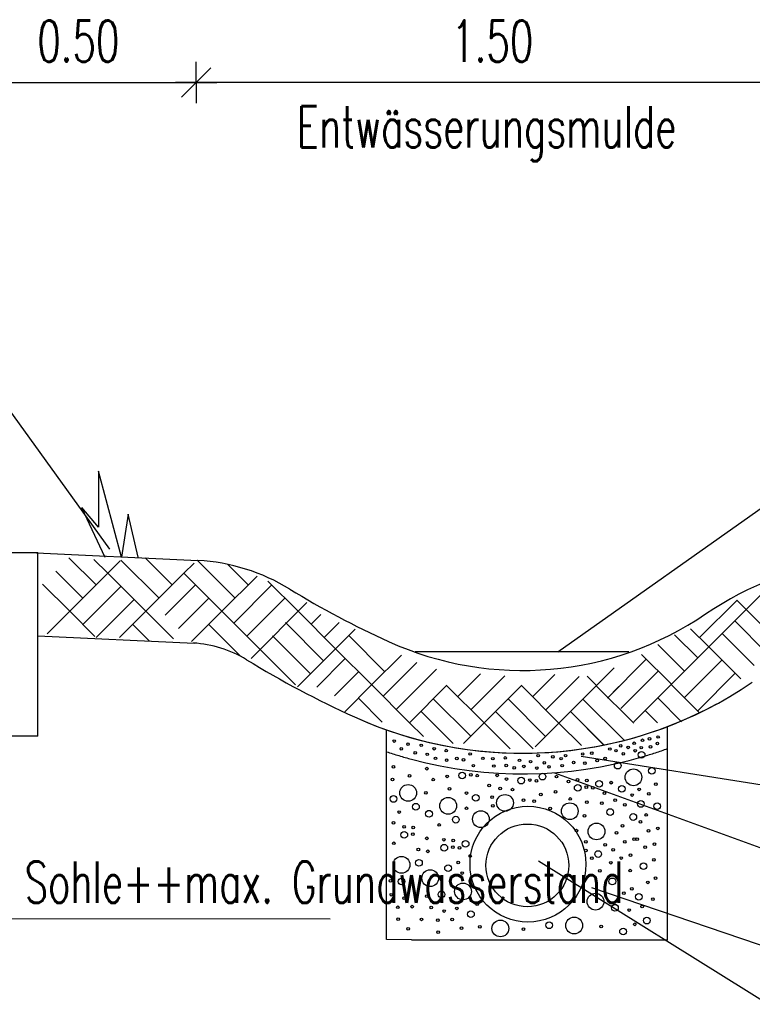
# Model space of a CAD drawing. Extents: x 3409653 to 3410193, y 5788342 to 5789000.
# Tile 10 of 79: x 3409746 to 3409764, y 5788645 to 5788669. Entities that reach past the tile are written whole.
import ezdxf

# ---------------------------------------------------------------- set-up
doc = ezdxf.new("R2010")
doc.units = 0
doc.header["$MEASUREMENT"] = 0
doc.linetypes.add('LINIENART0', pattern=[0])
doc.linetypes.add('LINIENART1', pattern=[50, 40, -10])
for name, color, linetype in [('detail_AA-BB', 7, 'Continuous'), ('NULLEBENE', 7, 'Continuous'), ('Straßenbau', 7, 'Continuous')]:
    doc.layers.add(name, color=color, linetype=linetype)
doc.styles.add('SIMPLEX', font='simplex')

# ---------------------------------------------------------------- blocks, each defined once
blk = doc.blocks.new('MASSTRENN-45')
at = {"layer": 'NULLEBENE', "color": 1, "linetype": 'LINIENART0'}
for q in [(0, 0.1), (0.07071, 0.07071), (-0.1, 0), (-0.07071, -0.07071), (0, -0.1), (0.1, 0)]:
    blk.add_line((0, 0), q, dxfattribs=at)
blk = doc.blocks.new('GRENZS-104')
at = {"layer": 'NULLEBENE', "color": 1, "linetype": 'LINIENART0'}
blk.add_circle((0, 0), 0.81, dxfattribs=at)
blk = doc.blocks.new('SAND-320')
at = {"layer": 'NULLEBENE', "color": 95, "linetype": 'LINIENART0'}
blk.add_circle((-0.031, 0), 0.031, dxfattribs=at)

msp = doc.modelspace()

# ---------------------------------------------------------------- linework, layer by layer
at = {"layer": 'detail_AA-BB', "color": 128, "linetype": 'LINIENART0'}
for p, q in [((3409745.08691, 5788667.56419, 0.1), (3409750.08691, 5788667.56419, 5)), ((3409745.08691, 5788667.56419, 0.1), (3409750.08691, 5788667.56419, 5)), ((3409765.08691, 5788667.56419, 0.1), (3409750.08691, 5788667.56419, 5)), ((3409765.08691, 5788667.56419, 0.1), (3409750.08691, 5788667.56419, 5)), ((3409758.82223, 5788653.80398), (3409768.02401, 5788660.30814)), ((3409758.82223, 5788653.80398), (3409768.02401, 5788660.30814)), ((3409745.41598, 5788659.86217), (3409747.99582, 5788656.29008)), ((3409745.41598, 5788659.86217), (3409747.99582, 5788656.29008)), ((3409747.67223, 5788655.42224), (3409747.01731, 5788656.07716)), ((3409747.67223, 5788655.42224), (3409747.01731, 5788656.07716)), ((3409747.95507, 5788655.70508), (3409747.61947, 5788656.04069)), ((3409747.95507, 5788655.70508), (3409747.61947, 5788656.04069)), ((3409747.95507, 5788655.70508), (3409748.25766, 5788656.00768)), ((3409747.95507, 5788655.70508), (3409748.25766, 5788656.00768)), ((3409749.19251, 5788655.10404), (3409748.27327, 5788656.02328)), ((3409749.19251, 5788655.10404), (3409748.27327, 5788656.02328)), ((3409749.5107, 5788655.42224), (3409748.857, 5788656.07595)), ((3409749.5107, 5788655.42224), (3409748.857, 5788656.07595)), ((3409749.79355, 5788655.70508), (3409750.03969, 5788655.95122)), ((3409749.79355, 5788655.70508), (3409750.03969, 5788655.95122)), ((3409751.03098, 5788655.10404), (3409750.11174, 5788656.02328)), ((3409751.03098, 5788655.10404), (3409750.11174, 5788656.02328)), ((3409751.34918, 5788655.42224), (3409750.85117, 5788655.92025)), ((3409751.34918, 5788655.42224), (3409750.85117, 5788655.92025)), ((3409747.35403, 5788655.10404), (3409746.69911, 5788655.75896)), ((3409747.35403, 5788655.10404), (3409746.69911, 5788655.75896)), ((3409747.95507, 5788655.70508), (3409747.03583, 5788654.78584)), ((3409747.95507, 5788655.70508), (3409747.03583, 5788654.78584)), ((3409748.87431, 5788654.78584), (3409747.95507, 5788655.70508)), ((3409748.87431, 5788654.78584), (3409747.95507, 5788655.70508)), ((3409749.79355, 5788655.70508), (3409748.87431, 5788654.78584)), ((3409749.79355, 5788655.70508), (3409748.87431, 5788654.78584)), ((3409750.71279, 5788654.78584), (3409749.79355, 5788655.70508)), ((3409750.71279, 5788654.78584), (3409749.79355, 5788655.70508)), ((3409750.71279, 5788654.78584), (3409751.56372, 5788655.63678)), ((3409750.71279, 5788654.78584), (3409751.56372, 5788655.63678)), ((3409747.03583, 5788654.78584), (3409746.38091, 5788655.44076)), ((3409747.03583, 5788654.78584), (3409746.38091, 5788655.44076)), ((3409748.27327, 5788655.38688), (3409747.35403, 5788654.46765)), ((3409748.27327, 5788655.38688), (3409747.35403, 5788654.46765)), ((3409750.07639, 5788655.42224), (3409749.34344, 5788654.68929)), ((3409750.07639, 5788655.42224), (3409749.34344, 5788654.68929)), ((3409751.91487, 5788655.42224), (3409750.99563, 5788654.503)), ((3409751.91487, 5788655.42224), (3409750.99563, 5788654.503)), ((3409752.55126, 5788654.78584), (3409751.82002, 5788655.51708)), ((3409752.55126, 5788654.78584), (3409751.82002, 5788655.51708)), ((3409763.37777, 5788654.83185), (3409764.05898, 5788655.51306)), ((3409763.37777, 5788654.83185), (3409764.05898, 5788655.51306)), ((3409748.59146, 5788655.06869), (3409747.67223, 5788654.14945)), ((3409748.59146, 5788655.06869), (3409747.67223, 5788654.14945)), ((3409750.39459, 5788655.10404), (3409749.66164, 5788654.37109)), ((3409750.39459, 5788655.10404), (3409749.66164, 5788654.37109)), ((3409752.23306, 5788655.10404), (3409751.31383, 5788654.1848)), ((3409752.23306, 5788655.10404), (3409751.31383, 5788654.1848)), ((3409752.55126, 5788654.78584), (3409752.76461, 5788654.99919)), ((3409752.55126, 5788654.78584), (3409752.76461, 5788654.99919)), ((3409762.2484, 5788654.15103), (3409763.15528, 5788655.05791)), ((3409762.2484, 5788654.15103), (3409763.15528, 5788655.05791)), ((3409763.37777, 5788654.83185), (3409763.1535, 5788655.05612)), ((3409763.37777, 5788654.83185), (3409763.1535, 5788655.05612)), ((3409747.03583, 5788654.78584), (3409746.49192, 5788654.24193)), ((3409747.03583, 5788654.78584), (3409746.49192, 5788654.24193)), ((3409747.03583, 5788654.78584), (3409747.64125, 5788654.18042)), ((3409747.03583, 5788654.78584), (3409747.64125, 5788654.18042)), ((3409748.87431, 5788654.78584), (3409748.24011, 5788654.15164)), ((3409748.87431, 5788654.78584), (3409748.24011, 5788654.15164)), ((3409748.87431, 5788654.78584), (3409749.5417, 5788654.11846)), ((3409748.87431, 5788654.78584), (3409749.5417, 5788654.11846)), ((3409750.71279, 5788654.78584), (3409749.97983, 5788654.05289)), ((3409750.71279, 5788654.78584), (3409749.97983, 5788654.05289)), ((3409751.63202, 5788653.86661), (3409750.71279, 5788654.78584)), ((3409751.63202, 5788653.86661), (3409750.71279, 5788654.78584)), ((3409752.55126, 5788654.78584), (3409751.63202, 5788653.86661)), ((3409752.55126, 5788654.78584), (3409751.63202, 5788653.86661)), ((3409753.45636, 5788653.88075), (3409752.55126, 5788654.78584)), ((3409752.55126, 5788654.78584), (3409752.86463, 5788654.47247)), ((3409753.45636, 5788653.88075), (3409752.55126, 5788654.78584)), ((3409752.55126, 5788654.78584), (3409752.86463, 5788654.47247)), ((3409752.86463, 5788654.47247), (3409753.10021, 5788654.70805)), ((3409752.86463, 5788654.47247), (3409753.10021, 5788654.70805)), ((3409762.47267, 5788653.92675), (3409763.37777, 5788654.83185)), ((3409762.47267, 5788653.92675), (3409763.37777, 5788654.83185)), ((3409763.37777, 5788654.83185), (3409764.29701, 5788653.91261)), ((3409763.37777, 5788654.83185), (3409764.29701, 5788653.91261)), ((3409748.55611, 5788654.46765), (3409748.95462, 5788654.06913)), ((3409748.55611, 5788654.46765), (3409748.95462, 5788654.06913)), ((3409751.16333, 5788653.6989), (3409750.39459, 5788654.46765)), ((3409751.16333, 5788653.6989), (3409750.39459, 5788654.46765)), ((3409753.16857, 5788653.59295), (3409752.24933, 5788654.51219)), ((3409753.16857, 5788653.59295), (3409752.24933, 5788654.51219)), ((3409753.18084, 5788654.15627), (3409753.53994, 5788654.51536)), ((3409753.18084, 5788654.15627), (3409753.53994, 5788654.51536)), ((3409763.09847, 5788654.55255), (3409763.86457, 5788653.78644)), ((3409763.09847, 5788654.55255), (3409763.86457, 5788653.78644)), ((3409752.85037, 5788653.27476), (3409751.93113, 5788654.194)), ((3409752.85037, 5788653.27476), (3409751.93113, 5788654.194)), ((3409753.45636, 5788653.88075), (3409753.93403, 5788654.35842)), ((3409753.45636, 5788653.88075), (3409753.93403, 5788654.35842)), ((3409754.6471, 5788653.3264), (3409753.77456, 5788654.19895)), ((3409754.6471, 5788653.3264), (3409753.77456, 5788654.19895)), ((3409762.20397, 5788653.65805), (3409761.64051, 5788654.22152)), ((3409762.20397, 5788653.65805), (3409761.64051, 5788654.22152)), ((3409762.47267, 5788653.92675), (3409762.03299, 5788654.36644)), ((3409762.47267, 5788653.92675), (3409762.03299, 5788654.36644)), ((3409762.79374, 5788654.24781), (3409763.56509, 5788653.47646)), ((3409762.79374, 5788654.24781), (3409763.56509, 5788653.47646)), ((3409761.88578, 5788653.33985), (3409761.2421, 5788653.98353)), ((3409761.88578, 5788653.33985), (3409761.2421, 5788653.98353)), ((3409751.63202, 5788653.86661), (3409751.41505, 5788653.64963)), ((3409751.63202, 5788653.86661), (3409751.41505, 5788653.64963)), ((3409751.63202, 5788653.86661), (3409752.48678, 5788653.01185)), ((3409751.63202, 5788653.86661), (3409752.48678, 5788653.01185)), ((3409753.45636, 5788653.88075), (3409752.53712, 5788652.96151)), ((3409753.45636, 5788653.88075), (3409752.53712, 5788652.96151)), ((3409754.3289, 5788653.0082), (3409753.45636, 5788653.88075)), ((3409754.3289, 5788653.0082), (3409753.45636, 5788653.88075)), ((3409754.33507, 5788653.01437), (3409755.04928, 5788653.72859)), ((3409754.33507, 5788653.01437), (3409755.04928, 5788653.72859)), ((3409761.56758, 5788653.02166), (3409760.85064, 5788653.7386)), ((3409761.56758, 5788653.02166), (3409760.85064, 5788653.7386)), ((3409761.56758, 5788653.02166), (3409762.47267, 5788653.92675)), ((3409761.56758, 5788653.02166), (3409762.47267, 5788653.92675)), ((3409762.47267, 5788653.92675), (3409763.24403, 5788653.15539)), ((3409762.47267, 5788653.92675), (3409763.24403, 5788653.15539)), ((3409753.69251, 5788653.6446), (3409753.0017, 5788652.95379)), ((3409753.69251, 5788653.6446), (3409753.0017, 5788652.95379)), ((3409754.88204, 5788653.01047), (3409755.4225, 5788653.55093)), ((3409754.88204, 5788653.01047), (3409755.4225, 5788653.55093)), ((3409760.02546, 5788652.68935), (3409760.96267, 5788653.62656)), ((3409760.02546, 5788652.68935), (3409760.96267, 5788653.62656)), ((3409761.88578, 5788652.70346), (3409762.79087, 5788653.60855)), ((3409761.88578, 5788652.70346), (3409762.79087, 5788653.60855)), ((3409753.42742, 5788652.74311), (3409754.0107, 5788653.3264)), ((3409753.42742, 5788652.74311), (3409754.0107, 5788653.3264)), ((3409755.51844, 5788653.01047), (3409755.89614, 5788653.38817)), ((3409755.51844, 5788653.01047), (3409755.89614, 5788653.38817)), ((3409756.41138, 5788652.7287), (3409756.96074, 5788653.27806)), ((3409756.41138, 5788652.7287), (3409756.96074, 5788653.27806)), ((3409756.72958, 5788652.4105), (3409757.54825, 5788653.22917)), ((3409756.72958, 5788652.4105), (3409757.54825, 5788653.22917)), ((3409758.21842, 5788652.72463), (3409758.75064, 5788653.25685)), ((3409758.21842, 5788652.72463), (3409758.75064, 5788653.25685)), ((3409759.76054, 5788652.99395), (3409760.18787, 5788653.42128)), ((3409759.76054, 5788652.99395), (3409760.18787, 5788653.42128)), ((3409760.34366, 5788652.43414), (3409761.24938, 5788653.33985)), ((3409760.34366, 5788652.43414), (3409761.24938, 5788653.33985)), ((3409762.20397, 5788652.38526), (3409763.10907, 5788653.29036)), ((3409762.20397, 5788652.38526), (3409763.10907, 5788653.29036)), ((3409753.68025, 5788652.35955), (3409754.33507, 5788653.01437)), ((3409753.68025, 5788652.35955), (3409754.33507, 5788653.01437)), ((3409754.3289, 5788653.0082), (3409755.23446, 5788652.10265)), ((3409754.3289, 5788653.0082), (3409755.23446, 5788652.10265)), ((3409754.60434, 5788652.73277), (3409754.88204, 5788653.01047)), ((3409754.60434, 5788652.73277), (3409754.88204, 5788653.01047)), ((3409754.92254, 5788652.41457), (3409755.51844, 5788653.01047)), ((3409754.92254, 5788652.41457), (3409755.51844, 5788653.01047)), ((3409755.2388, 5788652.09444), (3409756.14645, 5788653.00209)), ((3409755.2388, 5788652.09444), (3409756.14645, 5788653.00209)), ((3409756.14029, 5788652.99593), (3409757.04584, 5788652.09037)), ((3409756.14029, 5788652.99593), (3409757.04584, 5788652.09037)), ((3409757.04584, 5788652.09037), (3409757.95349, 5788652.99802)), ((3409757.04584, 5788652.09037), (3409757.95349, 5788652.99802)), ((3409757.94733, 5788652.99185), (3409758.85289, 5788652.0863)), ((3409757.94733, 5788652.99185), (3409758.85289, 5788652.0863)), ((3409758.53662, 5788652.40643), (3409759.34179, 5788653.21159)), ((3409758.53662, 5788652.40643), (3409759.34179, 5788653.21159)), ((3409758.85289, 5788652.0863), (3409759.76054, 5788652.99395)), ((3409758.85289, 5788652.0863), (3409759.76054, 5788652.99395)), ((3409759.76054, 5788652.99395), (3409759.53408, 5788653.2204)), ((3409759.76054, 5788652.99395), (3409759.53408, 5788653.2204)), ((3409760.65993, 5788652.11401), (3409761.56758, 5788653.02166)), ((3409760.65993, 5788652.11401), (3409761.56758, 5788653.02166)), ((3409761.56141, 5788653.01549), (3409762.24431, 5788652.3326)), ((3409761.56141, 5788653.01549), (3409762.24431, 5788652.3326)), ((3409759.75437, 5788652.98778), (3409760.65993, 5788652.08223)), ((3409759.75437, 5788652.98778), (3409760.65993, 5788652.08223)), ((3409760.02546, 5788652.68935), (3409760.30317, 5788652.96705)), ((3409760.02546, 5788652.68935), (3409760.30317, 5788652.96705)), ((3409754.00686, 5788652.68616), (3409754.58207, 5788652.11096)), ((3409754.00686, 5788652.68616), (3409754.58207, 5788652.11096)), ((3409755.81825, 5788652.67389), (3409756.72381, 5788651.76833)), ((3409755.81825, 5788652.67389), (3409756.72381, 5788651.76833)), ((3409757.62529, 5788652.66982), (3409758.53085, 5788651.76426)), ((3409757.62529, 5788652.66982), (3409758.53085, 5788651.76426)), ((3409759.43233, 5788652.66574), (3409760.42925, 5788651.66883)), ((3409759.43233, 5788652.66574), (3409760.42925, 5788651.66883)), ((3409761.23937, 5788652.69345), (3409761.81458, 5788652.11825)), ((3409761.23937, 5788652.69345), (3409761.81458, 5788652.11825)), ((3409755.51576, 5788652.3714), (3409756.29765, 5788651.58951)), ((3409755.51576, 5788652.3714), (3409756.29765, 5788651.58951)), ((3409755.51576, 5788652.3714), (3409756.29765, 5788651.58951)), ((3409755.51576, 5788652.3714), (3409756.29765, 5788651.58951)), ((3409755.51618, 5788652.37189), (3409756.29808, 5788651.59)), ((3409755.51618, 5788652.37189), (3409756.29808, 5788651.59)), ((3409757.3228, 5788652.36733), (3409758.22836, 5788651.46177)), ((3409757.3228, 5788652.36733), (3409758.22836, 5788651.46177)), ((3409757.3228, 5788652.36733), (3409758.22836, 5788651.46177)), ((3409757.3228, 5788652.36733), (3409758.22836, 5788651.46177)), ((3409757.32323, 5788652.36782), (3409758.22878, 5788651.46227)), ((3409757.32323, 5788652.36782), (3409758.22878, 5788651.46227)), ((3409759.12984, 5788652.36326), (3409759.93762, 5788651.55548)), ((3409759.12984, 5788652.36326), (3409759.93762, 5788651.55548)), ((3409759.12984, 5788652.36326), (3409759.93762, 5788651.55548)), ((3409759.12984, 5788652.36326), (3409759.93762, 5788651.55548)), ((3409759.13027, 5788652.36375), (3409759.93804, 5788651.55598)), ((3409759.13027, 5788652.36375), (3409759.93804, 5788651.55598)), ((3409760.93689, 5788652.39097), (3409761.23328, 5788652.09458)), ((3409760.93689, 5788652.39097), (3409761.23328, 5788652.09458)), ((3409760.93689, 5788652.39097), (3409761.23328, 5788652.09458)), ((3409760.93689, 5788652.39097), (3409761.23328, 5788652.09458)), ((3409760.93731, 5788652.39146), (3409761.2337, 5788652.09507)), ((3409760.93731, 5788652.39146), (3409761.2337, 5788652.09507)), ((3409755.23446, 5788652.10265), (3409755.57863, 5788651.75847)), ((3409755.23446, 5788652.10265), (3409755.57863, 5788651.75847)), ((3409755.23446, 5788652.10265), (3409755.57863, 5788651.75847)), ((3409755.23446, 5788652.10265), (3409755.57863, 5788651.75847)), ((3409755.23488, 5788652.10314), (3409755.57906, 5788651.75897)), ((3409755.23488, 5788652.10314), (3409755.57906, 5788651.75897)), ((3409757.04584, 5788652.09037), (3409756.54538, 5788651.58991)), ((3409757.04584, 5788652.09037), (3409756.54538, 5788651.58991)), ((3409757.04584, 5788652.09037), (3409756.54538, 5788651.58991)), ((3409757.04584, 5788652.09037), (3409756.54538, 5788651.58991)), ((3409757.04627, 5788652.09087), (3409756.54581, 5788651.59041)), ((3409757.04627, 5788652.09087), (3409756.54581, 5788651.59041)), ((3409757.04584, 5788652.09037), (3409757.67551, 5788651.4607)), ((3409757.04584, 5788652.09037), (3409757.67551, 5788651.4607)), ((3409757.04584, 5788652.09037), (3409757.67551, 5788651.4607)), ((3409757.04584, 5788652.09037), (3409757.67551, 5788651.4607)), ((3409757.04627, 5788652.09087), (3409757.67593, 5788651.4612)), ((3409757.04627, 5788652.09087), (3409757.67593, 5788651.4612)), ((3409758.85289, 5788652.0863), (3409758.2807, 5788651.51411)), ((3409758.85289, 5788652.0863), (3409758.2807, 5788651.51411)), ((3409758.85331, 5788652.08679), (3409758.28112, 5788651.5146)), ((3409758.85331, 5788652.08679), (3409758.28112, 5788651.5146)), ((3409758.85289, 5788652.0863), (3409759.39947, 5788651.53971)), ((3409758.85289, 5788652.0863), (3409759.39947, 5788651.53971)), ((3409758.85289, 5788652.0863), (3409759.39947, 5788651.53971)), ((3409758.85289, 5788652.0863), (3409759.39947, 5788651.53971)), ((3409758.85331, 5788652.08679), (3409759.3999, 5788651.54021)), ((3409758.85331, 5788652.08679), (3409759.3999, 5788651.54021)), ((3409766.59751, 5788650.13103), (3409759.38985, 5788651.27618)), ((3409766.59751, 5788650.13103), (3409759.38985, 5788651.27618)), ((3409766.73223, 5788647.97547), (3409758.74992, 5788650.87201)), ((3409766.73223, 5788647.97547), (3409758.74992, 5788650.87201)), ((3409758.36179, 5788648.75569), (3409766.71811, 5788643.53687)), ((3409758.36179, 5788648.75569), (3409766.71811, 5788643.53687)), ((3409759.642, 5788648.11), (3409766.683, 5788645.711)), ((3409759.642, 5788648.11), (3409766.683, 5788645.711))]:
    msp.add_line(p, q, dxfattribs=at)
at = {"layer": 'detail_AA-BB', "color": 18, "linetype": 'LINIENART0'}
for p, q in [((3409748.28688, 5788656.09621), (3409747.72688, 5788658.17621)), ((3409747.72688, 5788658.17621), (3409747.72688, 5788656.81621)), ((3409748.28688, 5788656.09621), (3409747.72688, 5788658.17621)), ((3409747.72688, 5788658.17621), (3409747.72688, 5788656.81621)), ((3409747.32353, 5788657.29425), (3409747.88353, 5788656.09425)), ((3409747.32353, 5788657.29425), (3409747.88353, 5788656.09425)), ((3409747.72688, 5788656.81621), (3409747.32688, 5788657.29621)), ((3409747.72688, 5788656.81621), (3409747.32688, 5788657.29621)), ((3409748.44688, 5788657.13621), (3409748.28688, 5788656.09621)), ((3409748.44688, 5788657.13621), (3409748.28688, 5788656.09621)), ((3409748.68688, 5788656.09621), (3409748.44688, 5788657.13621)), ((3409748.68688, 5788656.09621), (3409748.44688, 5788657.13621))]:
    msp.add_line(p, q, dxfattribs=at)
at = {"layer": 'detail_AA-BB', "color": 176, "linetype": 'LINIENART0'}
for p, q in [((3409745.06691, 5788656.20739), (3409746.26303, 5788656.20739)), ((3409745.06691, 5788656.20739), (3409746.26303, 5788656.20739)), ((3409746.06691, 5788656.20739), (3409750.13287, 5788656.01584)), ((3409746.06691, 5788656.20739), (3409750.13287, 5788656.01584)), ((3409746.267, 5788651.767), (3409746.267, 5788656.207)), ((3409746.267, 5788651.767), (3409746.267, 5788656.207)), ((3409754.68626, 5788646.85186), (3409754.68626, 5788651.92279)), ((3409754.68626, 5788646.85186), (3409754.68626, 5788651.92279)), ((3409761.47856, 5788646.84605), (3409761.47856, 5788652.00289)), ((3409761.47856, 5788646.84605), (3409761.47856, 5788652.00289)), ((3409746.267, 5788651.767), (3409745.06332, 5788651.77132)), ((3409746.267, 5788651.767), (3409745.06332, 5788651.77132)), ((3409755.29205, 5788646.85134), (3409754.68626, 5788646.85186)), ((3409755.29205, 5788646.85134), (3409754.68626, 5788646.85186)), ((3409755.29205, 5788646.85134), (3409760.88931, 5788646.84655)), ((3409755.29205, 5788646.85134), (3409760.88931, 5788646.84655)), ((3409760.88931, 5788646.84655), (3409761.47856, 5788646.84605)), ((3409760.88931, 5788646.84655), (3409761.47856, 5788646.84605))]:
    msp.add_line(p, q, dxfattribs=at)
at = {"layer": 'detail_AA-BB', "color": 144, "linetype": 'LINIENART0'}
msp.add_line((3409746.26691, 5788654.19575), (3409750.03875, 5788654.01806), dxfattribs=at)
msp.add_line((3409746.26691, 5788654.19575), (3409750.03875, 5788654.01806), dxfattribs=at)
at = {"layer": 'detail_AA-BB', "color": 160, "linetype": 'LINIENART1'}
msp.add_line((3409760.53878, 5788653.80398), (3409755.37878, 5788653.80398), dxfattribs=at)
msp.add_line((3409760.53878, 5788653.80398), (3409755.37878, 5788653.80398), dxfattribs=at)
at = {"layer": 'detail_AA-BB', "color": 160, "linetype": 'LINIENART0'}
msp.add_line((3409744.36, 5788647.362), (3409753.324, 5788647.354), dxfattribs=at)
msp.add_line((3409744.36, 5788647.362), (3409753.324, 5788647.354), dxfattribs=at)
at = {"layer": 'detail_AA-BB', "color": 160, "linetype": 'LINIENART1'}
for centre, radius in [((3409758.10441, 5788648.67571), 1.4), ((3409758.10441, 5788648.67571), 1.4), ((3409758.08941, 5788648.64671), 1), ((3409758.08941, 5788648.64671), 1)]:
    msp.add_circle(centre, radius, dxfattribs=at)
at = {"layer": 'detail_AA-BB', "color": 176, "linetype": 'LINIENART0'}
for centre, radius, start, end in [((3409749.8668, 5788651.2701), 4.75319, 58.49388, 86.79106), ((3409749.8668, 5788651.2701), 4.75319, 58.49388, 86.79106), ((3409766.83332, 5788648.21944), 7.86834, 97.00938, 124.32813), ((3409766.83332, 5788648.21944), 7.86834, 97.00938, 124.32813), ((3409763.71802, 5788673.86782), 21.75178, 238.49388, 245.6113), ((3409763.71802, 5788673.86782), 21.75178, 238.49388, 245.6113), ((3409757.9735, 5788661.19746), 7.84, 245.6113, 304.3281), ((3409757.9735, 5788661.19746), 7.84, 245.6113, 304.3281)]:
    msp.add_arc(centre, radius, start, end, dxfattribs=at)
at = {"layer": 'detail_AA-BB', "color": 144, "linetype": 'LINIENART0'}
for centre, radius, start, end in [((3409749.8668, 5788651.2701), 2.75319, 58.49388, 86.79106), ((3409749.8668, 5788651.2701), 2.75319, 58.49388, 86.79106), ((3409763.71802, 5788673.86782), 23.75178, 238.49388, 245.6113), ((3409763.71802, 5788673.86782), 23.75178, 238.49388, 245.6113), ((3409757.9735, 5788661.19746), 9.84, 245.6113, 304.3281), ((3409757.9735, 5788661.19746), 9.84, 245.6113, 304.3281), ((3409757.9735, 5788661.19746), 9.84, 245.6113, 298.4679), ((3409757.9735, 5788661.19746), 9.84, 245.6113, 298.4679)]:
    msp.add_arc(centre, radius, start, end, dxfattribs=at)
at = {"layer": 'Straßenbau', "color": 161, "linetype": 'LINIENART1'}
for start, end in [(251.4631, 254.9698), (251.4631, 254.9698), (286.3798, 289.8148), (286.3798, 289.8148), (254.9698, 286.3798), (254.9698, 286.3798)]:
    msp.add_arc((3409757.97341, 5788661.19771), 10.34, start, end, dxfattribs=at)

# ---------------------------------------------------------------- block references
at = {"layer": 'detail_AA-BB'}
for name, p, xscale, yscale in [('MASSTRENN-45', (3409750.08691, 5788667.56419, 0.1), 5, 5), ('MASSTRENN-45', (3409750.08691, 5788667.56419, 0.1), 5, 5), ('MASSTRENN-45', (3409750.08691, 5788667.56419, 0.1), 5, 5), ('MASSTRENN-45', (3409750.08691, 5788667.56419, 0.1), 5, 5), ('GRENZS-104', (3409760.84942, 5788651.31907), 0.1, 0.1), ('GRENZS-104', (3409760.84942, 5788651.31907), 0.1, 0.1), ('GRENZS-104', (3409760.27316, 5788651.05694), 0.1, 0.1), ('GRENZS-104', (3409760.27316, 5788651.05694), 0.1, 0.1), ('GRENZS-104', (3409754.85245, 5788651.03088), 0.04, 0.04), ('GRENZS-104', (3409754.85245, 5788651.03088), 0.04, 0.04), ('GRENZS-104', (3409755.66239, 5788650.98375), 0.04, 0.04), ('GRENZS-104', (3409755.66239, 5788650.98375), 0.04, 0.04), ('GRENZS-104', (3409756.51434, 5788650.81923), 0.1, 0.1), ('GRENZS-104', (3409756.51434, 5788650.81923), 0.1, 0.1), ('GRENZS-104', (3409756.72259, 5788650.83267), 0.04, 0.04), ('GRENZS-104', (3409756.72259, 5788650.83267), 0.04, 0.04), ('GRENZS-104', (3409756.88045, 5788650.81587), 0.04, 0.04), ('GRENZS-104', (3409756.88045, 5788650.81587), 0.04, 0.04), ('GRENZS-104', (3409757.36093, 5788650.82213), 0.04, 0.04), ('GRENZS-104', (3409757.36093, 5788650.82213), 0.04, 0.04), ('GRENZS-104', (3409758.45664, 5788650.79107), 0.1, 0.1), ('GRENZS-104', (3409758.45664, 5788650.79107), 0.1, 0.1), ('GRENZS-104', (3409760.65183, 5788650.77541), 0.25, 0.25), ('GRENZS-104', (3409760.65183, 5788650.77541), 0.25, 0.25), ('GRENZS-104', (3409761.09492, 5788650.931), 0.1, 0.1), ('GRENZS-104', (3409761.09492, 5788650.931), 0.1, 0.1), ('GRENZS-104', (3409754.83248, 5788650.72459), 0.04, 0.04), ('GRENZS-104', (3409754.83248, 5788650.72459), 0.04, 0.04), ('GRENZS-104', (3409755.24583, 5788650.80827), 0.04, 0.04), ('GRENZS-104', (3409755.24583, 5788650.80827), 0.04, 0.04), ('GRENZS-104', (3409755.81791, 5788650.71845), 0.04, 0.04), ('GRENZS-104', (3409755.81791, 5788650.71845), 0.04, 0.04), ('GRENZS-104', (3409756.15335, 5788650.79773), 0.04, 0.04), ('GRENZS-104', (3409756.15335, 5788650.79773), 0.04, 0.04), ('GRENZS-104', (3409757.16577, 5788650.57817), 0.04, 0.04), ('GRENZS-104', (3409757.16577, 5788650.57817), 0.04, 0.04), ('GRENZS-104', (3409757.58354, 5788650.7337), 0.04, 0.04), ('GRENZS-104', (3409757.58354, 5788650.7337), 0.04, 0.04), ('GRENZS-104', (3409757.94086, 5788650.69568), 0.1, 0.1), ('GRENZS-104', (3409757.94086, 5788650.69568), 0.1, 0.1), ('GRENZS-104', (3409758.14911, 5788650.70911), 0.04, 0.04), ('GRENZS-104', (3409758.14911, 5788650.70911), 0.04, 0.04), ('GRENZS-104', (3409758.30697, 5788650.69232), 0.04, 0.04), ('GRENZS-104', (3409758.30697, 5788650.69232), 0.04, 0.04), ('GRENZS-104', (3409758.79417, 5788650.79164), 0.04, 0.04), ('GRENZS-104', (3409758.79417, 5788650.79164), 0.04, 0.04), ('GRENZS-104', (3409759.08387, 5788650.67271), 0.04, 0.04), ('GRENZS-104', (3409759.08387, 5788650.67271), 0.04, 0.04), ('GRENZS-104', (3409759.29927, 5788650.71674), 0.04, 0.04), ('GRENZS-104', (3409759.29927, 5788650.71674), 0.04, 0.04), ('GRENZS-104', (3409759.52431, 5788650.69994), 0.04, 0.04), ('GRENZS-104', (3409759.52431, 5788650.69994), 0.04, 0.04), ('GRENZS-104', (3409759.82178, 5788650.61731), 0.1, 0.1), ('GRENZS-104', (3409759.82178, 5788650.61731), 0.1, 0.1), ('GRENZS-104', (3409760.11741, 5788650.64571), 0.04, 0.04), ('GRENZS-104', (3409760.11741, 5788650.64571), 0.04, 0.04), ('GRENZS-104', (3409760.11764, 5788650.64526), 0.04, 0.04), ('GRENZS-104', (3409760.11764, 5788650.64526), 0.04, 0.04), ('GRENZS-104', (3409761.19401, 5788650.60855), 0.04, 0.04), ('GRENZS-104', (3409761.19401, 5788650.60855), 0.04, 0.04), ('GRENZS-104', (3409755.21063, 5788650.3974), 0.25, 0.25), ('GRENZS-104', (3409755.21063, 5788650.3974), 0.25, 0.25), ('GRENZS-104', (3409755.64104, 5788650.40131), 0.04, 0.04), ('GRENZS-104', (3409755.64104, 5788650.40131), 0.04, 0.04), ('GRENZS-104', (3409756.21129, 5788650.49584), 0.04, 0.04), ('GRENZS-104', (3409756.21129, 5788650.49584), 0.04, 0.04), ('GRENZS-104', (3409756.61687, 5788650.39521), 0.04, 0.04), ('GRENZS-104', (3409756.61687, 5788650.39521), 0.04, 0.04), ('GRENZS-104', (3409757.43107, 5788650.50194), 0.04, 0.04), ('GRENZS-104', (3409757.43107, 5788650.50194), 0.04, 0.04), ('GRENZS-104', (3409757.73201, 5788650.47662), 0.04, 0.04), ('GRENZS-104', (3409757.73201, 5788650.47662), 0.04, 0.04), ('GRENZS-104', (3409758.41299, 5788650.36166), 0.04, 0.04), ('GRENZS-104', (3409758.41299, 5788650.36166), 0.04, 0.04), ('GRENZS-104', (3409758.77283, 5788650.42265), 0.04, 0.04), ('GRENZS-104', (3409758.77283, 5788650.42265), 0.04, 0.04), ('GRENZS-104', (3409759.30599, 5788650.52192), 0.1, 0.1), ('GRENZS-104', (3409759.30599, 5788650.52192), 0.1, 0.1), ('GRENZS-104', (3409759.51424, 5788650.53536), 0.04, 0.04), ('GRENZS-104', (3409759.51424, 5788650.53536), 0.04, 0.04), ('GRENZS-104', (3409759.6721, 5788650.51857), 0.04, 0.04), ('GRENZS-104', (3409759.6721, 5788650.51857), 0.04, 0.04), ('GRENZS-104', (3409759.94992, 5788650.39216), 0.04, 0.04), ('GRENZS-104', (3409759.94992, 5788650.39216), 0.04, 0.04), ('GRENZS-104', (3409760.37074, 5788650.49584), 0.1, 0.1), ('GRENZS-104', (3409760.37074, 5788650.49584), 0.1, 0.1), ('GRENZS-104', (3409760.61775, 5788650.34642), 0.04, 0.04), ('GRENZS-104', (3409760.61775, 5788650.34642), 0.04, 0.04), ('GRENZS-104', (3409760.78867, 5788650.48384), 0.04, 0.04), ('GRENZS-104', (3409760.78867, 5788650.48384), 0.04, 0.04), ('GRENZS-104', (3409761.02019, 5788650.37375), 0.04, 0.04), ('GRENZS-104', (3409761.02019, 5788650.37375), 0.04, 0.04), ('GRENZS-104', (3409754.85578, 5788650.25182), 0.1, 0.1), ('GRENZS-104', (3409754.85578, 5788650.25182), 0.1, 0.1), ('GRENZS-104', (3409755.3983, 5788650.06421), 0.1, 0.1), ('GRENZS-104', (3409755.3983, 5788650.06421), 0.1, 0.1), ('GRENZS-104', (3409756.17609, 5788650.08496), 0.25, 0.25), ('GRENZS-104', (3409756.17609, 5788650.08496), 0.25, 0.25), ('GRENZS-104', (3409756.84253, 5788650.27933), 0.1, 0.1), ('GRENZS-104', (3409756.84253, 5788650.27933), 0.1, 0.1), ('GRENZS-104', (3409757.23591, 5788650.29458), 0.04, 0.04), ('GRENZS-104', (3409757.23591, 5788650.29458), 0.04, 0.04), ('GRENZS-104', (3409757.54978, 5788650.157), 0.25, 0.25), ('GRENZS-104', (3409757.54978, 5788650.157), 0.25, 0.25), ('GRENZS-104', (3409757.99522, 5788650.22444), 0.04, 0.04), ('GRENZS-104', (3409757.99522, 5788650.22444), 0.04, 0.04), ('GRENZS-104', (3409758.25348, 5788650.19626), 0.04, 0.04), ('GRENZS-104', (3409758.25348, 5788650.19626), 0.04, 0.04), ('GRENZS-104', (3409759.1142, 5788649.95514), 0.25, 0.25), ('GRENZS-104', (3409759.1142, 5788649.95514), 0.25, 0.25), ('GRENZS-104', (3409759.12656, 5788650.25188), 0.04, 0.04), ('GRENZS-104', (3409759.12656, 5788650.25188), 0.04, 0.04), ('GRENZS-104', (3409759.52604, 5788650.17565), 0.04, 0.04), ('GRENZS-104', (3409759.52604, 5788650.17565), 0.04, 0.04), ('GRENZS-104', (3409759.88588, 5788650.15125), 0.04, 0.04), ('GRENZS-104', (3409759.88588, 5788650.15125), 0.04, 0.04), ('GRENZS-104', (3409760.21241, 5788650.22171), 0.04, 0.04), ('GRENZS-104', (3409760.21241, 5788650.22171), 0.04, 0.04), ('GRENZS-104', (3409760.44393, 5788650.11161), 0.04, 0.04), ('GRENZS-104', (3409760.44393, 5788650.11161), 0.04, 0.04), ('GRENZS-104', (3409760.8319, 5788650.13197), 0.1, 0.1), ('GRENZS-104', (3409760.8319, 5788650.13197), 0.1, 0.1), ('GRENZS-104', (3409761.2245, 5788650.07795), 0.1, 0.1), ('GRENZS-104', (3409761.2245, 5788650.07795), 0.1, 0.1), ('GRENZS-104', (3409754.99578, 5788649.93613), 0.04, 0.04), ('GRENZS-104', (3409754.99578, 5788649.93613), 0.04, 0.04), ('GRENZS-104', (3409755.71423, 5788649.8951), 0.1, 0.1), ('GRENZS-104', (3409755.71423, 5788649.8951), 0.1, 0.1), ('GRENZS-104', (3409756.61992, 5788650.02622), 0.04, 0.04), ('GRENZS-104', (3409756.61992, 5788650.02622), 0.04, 0.04), ('GRENZS-104', (3409756.96759, 5788649.76449), 0.25, 0.25), ('GRENZS-104', (3409756.96759, 5788649.76449), 0.25, 0.25), ('GRENZS-104', (3409757.25725, 5788650.08416), 0.04, 0.04), ('GRENZS-104', (3409757.25725, 5788650.08416), 0.04, 0.04), ('GRENZS-104', (3409758.6417, 5788650.02317), 0.04, 0.04), ('GRENZS-104', (3409758.6417, 5788650.02317), 0.04, 0.04), ('GRENZS-104', (3409760.09019, 5788649.93474), 0.1, 0.1), ('GRENZS-104', (3409760.09019, 5788649.93474), 0.1, 0.1), ('GRENZS-104', (3409760.64824, 5788649.81581), 0.1, 0.1), ('GRENZS-104', (3409760.64824, 5788649.81581), 0.1, 0.1), ('GRENZS-104', (3409760.96225, 5788649.86449), 0.04, 0.04), ('GRENZS-104', (3409760.96225, 5788649.86449), 0.04, 0.04), ('GRENZS-104', (3409754.85578, 5788649.67252), 0.04, 0.04), ('GRENZS-104', (3409754.85578, 5788649.67252), 0.04, 0.04), ('GRENZS-104', (3409756.36376, 5788649.75177), 0.1, 0.1), ('GRENZS-104', (3409756.36376, 5788649.75177), 0.1, 0.1), ('GRENZS-104', (3409759.47115, 5788649.84631), 0.04, 0.04), ('GRENZS-104', (3409759.47115, 5788649.84631), 0.04, 0.04), ('GRENZS-104', (3409759.75924, 5788649.46718), 0.25, 0.25), ('GRENZS-104', (3409759.75924, 5788649.46718), 0.25, 0.25), ('GRENZS-104', (3409760.81893, 5788649.69677), 0.04, 0.04), ('GRENZS-104', (3409760.81893, 5788649.69677), 0.04, 0.04), ('GRENZS-104', (3409755.11682, 5788649.38538), 0.1, 0.1), ('GRENZS-104', (3409755.11682, 5788649.38538), 0.1, 0.1), ('GRENZS-104', (3409755.1101, 5788649.58019), 0.04, 0.04), ('GRENZS-104', (3409755.1101, 5788649.58019), 0.04, 0.04), ('GRENZS-104', (3409755.32507, 5788649.39881), 0.04, 0.04), ('GRENZS-104', (3409755.32507, 5788649.39881), 0.04, 0.04), ('GRENZS-104', (3409755.33495, 5788649.56314), 0.04, 0.04), ('GRENZS-104', (3409755.33495, 5788649.56314), 0.04, 0.04), ('GRENZS-104', (3409755.96124, 5788649.6237), 0.04, 0.04), ('GRENZS-104', (3409755.96124, 5788649.6237), 0.04, 0.04), ('GRENZS-104', (3409759.27599, 5788649.48647), 0.04, 0.04), ('GRENZS-104', (3409759.27599, 5788649.48647), 0.04, 0.04), ('GRENZS-104', (3409760.24266, 5788649.43463), 0.04, 0.04), ('GRENZS-104', (3409760.24266, 5788649.43463), 0.04, 0.04), ('GRENZS-104', (3409760.38599, 5788649.60235), 0.04, 0.04), ('GRENZS-104', (3409760.38599, 5788649.60235), 0.04, 0.04), ('GRENZS-104', (3409761.01714, 5788649.48026), 0.04, 0.04), ('GRENZS-104', (3409761.01714, 5788649.48026), 0.04, 0.04), ('GRENZS-104', (3409761.2428, 5788649.54125), 0.04, 0.04), ('GRENZS-104', (3409761.2428, 5788649.54125), 0.04, 0.04), ('GRENZS-104', (3409754.86577, 5788649.17978), 0.04, 0.04), ('GRENZS-104', (3409754.86577, 5788649.17978), 0.04, 0.04), ('GRENZS-104', (3409755.66239, 5788649.30045), 0.04, 0.04), ('GRENZS-104', (3409755.66239, 5788649.30045), 0.04, 0.04), ('GRENZS-104', (3409756.07556, 5788649.26775), 0.04, 0.04), ('GRENZS-104', (3409756.07556, 5788649.26775), 0.04, 0.04), ('GRENZS-104', (3409756.30041, 5788649.25071), 0.04, 0.04), ('GRENZS-104', (3409756.30041, 5788649.25071), 0.04, 0.04), ('GRENZS-104', (3409756.59807, 5788649.16833), 0.1, 0.1), ('GRENZS-104', (3409756.59807, 5788649.16833), 0.1, 0.1), ('GRENZS-104', (3409759.50165, 5788649.21812), 0.04, 0.04), ('GRENZS-104', (3409759.50165, 5788649.21812), 0.04, 0.04), ('GRENZS-104', (3409760.44088, 5788649.21812), 0.04, 0.04), ('GRENZS-104', (3409760.44088, 5788649.21812), 0.04, 0.04), ('GRENZS-104', (3409760.66654, 5788649.27911), 0.04, 0.04), ('GRENZS-104', (3409760.66654, 5788649.27911), 0.04, 0.04), ('GRENZS-104', (3409760.73964, 5788649.28204), 0.04, 0.04), ('GRENZS-104', (3409760.73964, 5788649.28204), 0.04, 0.04), ('GRENZS-104', (3409761.15742, 5788649.15701), 0.04, 0.04), ('GRENZS-104', (3409761.15742, 5788649.15701), 0.04, 0.04), ('GRENZS-104', (3409755.45624, 5788649.03045), 0.04, 0.04), ('GRENZS-104', (3409755.45624, 5788649.03045), 0.04, 0.04), ('GRENZS-104', (3409755.68374, 5788648.98636), 0.04, 0.04), ('GRENZS-104', (3409755.68374, 5788648.98636), 0.04, 0.04), ('GRENZS-104', (3409756.08228, 5788649.07294), 0.1, 0.1), ('GRENZS-104', (3409756.08228, 5788649.07294), 0.1, 0.1), ('GRENZS-104', (3409756.29053, 5788649.08638), 0.04, 0.04), ('GRENZS-104', (3409756.29053, 5788649.08638), 0.04, 0.04), ('GRENZS-104', (3409756.44839, 5788649.06958), 0.04, 0.04), ('GRENZS-104', (3409756.44839, 5788649.06958), 0.04, 0.04), ('GRENZS-104', (3409759.50185, 5788649.00385), 0.04, 0.04), ('GRENZS-104', (3409759.50185, 5788649.00385), 0.04, 0.04), ('GRENZS-104', (3409759.79931, 5788648.92122), 0.1, 0.1), ('GRENZS-104', (3409759.79931, 5788648.92122), 0.1, 0.1), ('GRENZS-104', (3409759.96821, 5788649.14188), 0.04, 0.04), ('GRENZS-104', (3409759.96821, 5788649.14188), 0.04, 0.04), ('GRENZS-104', (3409760.16338, 5788649.01991), 0.04, 0.04), ('GRENZS-104', (3409760.16338, 5788649.01991), 0.04, 0.04), ('GRENZS-104', (3409760.93481, 5788649.08688), 0.04, 0.04), ('GRENZS-104', (3409760.93481, 5788649.08688), 0.04, 0.04), ('GRENZS-104', (3409755.04888, 5788648.66041), 0.25, 0.25), ('GRENZS-104', (3409755.04888, 5788648.66041), 0.25, 0.25), ('GRENZS-104', (3409755.47171, 5788648.70702), 0.1, 0.1), ('GRENZS-104', (3409755.47171, 5788648.70702), 0.1, 0.1), ('GRENZS-104', (3409756.4217, 5788648.71801), 0.04, 0.04), ('GRENZS-104', (3409756.4217, 5788648.71801), 0.04, 0.04), ('GRENZS-104', (3409756.7053, 5788648.87353), 0.04, 0.04), ('GRENZS-104', (3409756.7053, 5788648.87353), 0.04, 0.04), ('GRENZS-104', (3409759.64964, 5788648.82247), 0.04, 0.04), ('GRENZS-104', (3409759.64964, 5788648.82247), 0.04, 0.04), ('GRENZS-104', (3409760.10544, 5788648.71191), 0.04, 0.04), ('GRENZS-104', (3409760.10544, 5788648.71191), 0.04, 0.04), ('GRENZS-104', (3409760.35854, 5788648.82474), 0.04, 0.04), ('GRENZS-104', (3409760.35854, 5788648.82474), 0.04, 0.04), ('GRENZS-104', (3409760.58115, 5788648.89488), 0.04, 0.04), ('GRENZS-104', (3409760.58115, 5788648.89488), 0.04, 0.04), ('GRENZS-104', (3409760.89516, 5788648.62712), 0.1, 0.1), ('GRENZS-104', (3409760.89516, 5788648.62712), 0.1, 0.1), ('GRENZS-104', (3409761.14827, 5788648.78193), 0.04, 0.04), ('GRENZS-104', (3409761.14827, 5788648.78193), 0.04, 0.04), ('GRENZS-104', (3409755.74403, 5788648.33867), 0.25, 0.25), ('GRENZS-104', (3409755.74403, 5788648.33867), 0.25, 0.25), ('GRENZS-104', (3409756.1747, 5788648.58078), 0.1, 0.1), ('GRENZS-104', (3409756.1747, 5788648.58078), 0.1, 0.1), ('GRENZS-104', (3409756.51319, 5788648.46186), 0.04, 0.04), ('GRENZS-104', (3409756.51319, 5788648.46186), 0.04, 0.04), ('GRENZS-104', (3409759.84014, 5788648.5137), 0.04, 0.04), ('GRENZS-104', (3409759.84014, 5788648.5137), 0.04, 0.04), ('GRENZS-104', (3409760.572, 5788648.5198), 0.04, 0.04), ('GRENZS-104', (3409760.572, 5788648.5198), 0.04, 0.04), ('GRENZS-104', (3409754.78587, 5788648.27421), 0.04, 0.04), ('GRENZS-104', (3409754.78587, 5788648.27421), 0.04, 0.04), ('GRENZS-104', (3409755.05067, 5788648.25893), 0.1, 0.1), ('GRENZS-104', (3409755.05067, 5788648.25893), 0.1, 0.1), ('GRENZS-104', (3409760.14203, 5788648.26059), 0.1, 0.1), ('GRENZS-104', (3409760.14203, 5788648.26059), 0.1, 0.1), ('GRENZS-104', (3409760.99884, 5788648.23608), 0.04, 0.04), ('GRENZS-104', (3409760.99884, 5788648.23608), 0.04, 0.04), ('GRENZS-104', (3409761.18791, 5788648.33976), 0.04, 0.04), ('GRENZS-104', (3409761.18791, 5788648.33976), 0.04, 0.04), ('GRENZS-104', (3409756.01613, 5788647.9465), 0.1, 0.1), ('GRENZS-104', (3409756.01613, 5788647.9465), 0.1, 0.1), ('GRENZS-104', (3409756.53553, 5788648.01819), 0.25, 0.25), ('GRENZS-104', (3409756.53553, 5788648.01819), 0.25, 0.25), ('GRENZS-104', (3409760.42258, 5788647.97394), 0.04, 0.04), ('GRENZS-104', (3409760.42258, 5788647.97394), 0.04, 0.04), ('GRENZS-104', (3409760.61165, 5788648.07763), 0.04, 0.04), ('GRENZS-104', (3409760.61165, 5788648.07763), 0.04, 0.04), ('GRENZS-104', (3409754.80366, 5788647.93874), 0.04, 0.04), ('GRENZS-104', (3409754.80366, 5788647.93874), 0.04, 0.04), ('GRENZS-104', (3409755.11166, 5788647.85641), 0.04, 0.04), ('GRENZS-104', (3409755.11166, 5788647.85641), 0.04, 0.04), ('GRENZS-104', (3409755.41965, 5788647.92045), 0.04, 0.04), ('GRENZS-104', (3409755.41965, 5788647.92045), 0.04, 0.04), ('GRENZS-104', (3409755.65934, 5788647.90076), 0.04, 0.04), ('GRENZS-104', (3409755.65934, 5788647.90076), 0.04, 0.04), ('GRENZS-104', (3409759.73677, 5788647.77108), 0.25, 0.25), ('GRENZS-104', (3409759.73677, 5788647.77108), 0.25, 0.25), ('GRENZS-104', (3409760.78233, 5788647.88539), 0.1, 0.1), ('GRENZS-104', (3409760.78233, 5788647.88539), 0.1, 0.1), ('GRENZS-104', (3409761.12387, 5788647.8305), 0.04, 0.04), ('GRENZS-104', (3409761.12387, 5788647.8305), 0.04, 0.04), ('GRENZS-104', (3409754.96223, 5788647.6338), 0.04, 0.04), ('GRENZS-104', (3409754.96223, 5788647.6338), 0.04, 0.04), ('GRENZS-104', (3409755.30682, 5788647.64905), 0.04, 0.04), ('GRENZS-104', (3409755.30682, 5788647.64905), 0.04, 0.04), ('GRENZS-104', (3409755.76912, 5788647.62631), 0.04, 0.04), ('GRENZS-104', (3409755.76912, 5788647.62631), 0.04, 0.04), ('GRENZS-104', (3409756.07712, 5788647.54397), 0.04, 0.04), ('GRENZS-104', (3409756.07712, 5788647.54397), 0.04, 0.04), ('GRENZS-104', (3409756.38511, 5788647.60801), 0.04, 0.04), ('GRENZS-104', (3409756.38511, 5788647.60801), 0.04, 0.04), ('GRENZS-104', (3409756.72665, 5788647.46774), 0.1, 0.1), ('GRENZS-104', (3409756.72665, 5788647.46774), 0.1, 0.1), ('GRENZS-104', (3409756.87971, 5788647.71225), 0.04, 0.04), ('GRENZS-104', (3409756.87971, 5788647.71225), 0.04, 0.04), ('GRENZS-104', (3409760.20607, 5788647.62326), 0.1, 0.1), ('GRENZS-104', (3409760.20607, 5788647.62326), 0.1, 0.1), ('GRENZS-104', (3409760.54761, 5788647.56837), 0.04, 0.04), ('GRENZS-104', (3409760.54761, 5788647.56837), 0.04, 0.04), ('GRENZS-104', (3409760.8652, 5788647.65496), 0.04, 0.04), ('GRENZS-104', (3409760.8652, 5788647.65496), 0.04, 0.04), ('GRENZS-104', (3409754.96833, 5788647.34715), 0.04, 0.04), ('GRENZS-104', (3409754.96833, 5788647.34715), 0.04, 0.04), ('GRENZS-104', (3409755.53431, 5788647.34271), 0.04, 0.04), ('GRENZS-104', (3409755.53431, 5788647.34271), 0.04, 0.04), ('GRENZS-104', (3409755.92769, 5788647.32136), 0.04, 0.04), ('GRENZS-104', (3409755.92769, 5788647.32136), 0.04, 0.04), ('GRENZS-104', (3409756.27228, 5788647.33661), 0.04, 0.04), ('GRENZS-104', (3409756.27228, 5788647.33661), 0.04, 0.04), ('GRENZS-104', (3409757.43763, 5788647.12349), 0.25, 0.25), ('GRENZS-104', (3409757.43763, 5788647.12349), 0.25, 0.25), ('GRENZS-104', (3409758.61731, 5788647.19938), 0.1, 0.1), ('GRENZS-104', (3409758.61731, 5788647.19938), 0.1, 0.1), ('GRENZS-104', (3409759.2211, 5788647.19329), 0.25, 0.25), ('GRENZS-104', (3409759.2211, 5788647.19329), 0.25, 0.25), ('GRENZS-104', (3409760.9775, 5788647.3121), 0.1, 0.1), ('GRENZS-104', (3409760.9775, 5788647.3121), 0.1, 0.1), ('GRENZS-104', (3409755.20869, 5788647.11561), 0.04, 0.04), ('GRENZS-104', (3409755.20869, 5788647.11561), 0.04, 0.04), ('GRENZS-104', (3409755.93379, 5788647.03471), 0.04, 0.04), ('GRENZS-104', (3409755.93379, 5788647.03471), 0.04, 0.04), ('GRENZS-104', (3409756.49794, 5788647.12925), 0.04, 0.04), ('GRENZS-104', (3409756.49794, 5788647.12925), 0.04, 0.04), ('GRENZS-104', (3409756.94011, 5788647.16279), 0.04, 0.04), ('GRENZS-104', (3409756.94011, 5788647.16279), 0.04, 0.04), ('GRENZS-104', (3409757.99275, 5788647.10667), 0.04, 0.04), ('GRENZS-104', (3409757.99275, 5788647.10667), 0.04, 0.04), ('GRENZS-104', (3409759.87063, 5788647.17194), 0.04, 0.04), ('GRENZS-104', (3409759.87063, 5788647.17194), 0.04, 0.04), ('GRENZS-104', (3409760.40123, 5788647.04996), 0.1, 0.1), ('GRENZS-104', (3409760.40123, 5788647.04996), 0.1, 0.1), ('GRENZS-104', (3409760.68208, 5788647.22215), 0.04, 0.04), ('GRENZS-104', (3409760.68208, 5788647.22215), 0.04, 0.04)]:
    msp.add_blockref(name, p, dxfattribs=dict(at, xscale=xscale, yscale=yscale))
for p in [(3409754.90572, 5788651.65014), (3409754.90572, 5788651.65014), (3409755.23865, 5788651.57689), (3409755.23865, 5788651.57689), (3409755.55789, 5788651.54747), (3409755.55789, 5788651.54747), (3409760.37477, 5788651.53384), (3409760.37477, 5788651.53384), (3409760.7018, 5788651.59743), (3409760.7018, 5788651.59743), (3409760.90182, 5788651.67011), (3409760.90182, 5788651.67011), (3409761.07161, 5788651.70341), (3409761.07161, 5788651.70341), (3409761.26138, 5788651.59021), (3409761.26138, 5788651.59021), (3409761.27803, 5788651.75002), (3409761.27803, 5788651.75002), (3409755.07552, 5788651.46369), (3409755.07552, 5788651.46369), (3409755.41255, 5788651.36578), (3409755.41255, 5788651.36578), (3409755.70324, 5788651.32945), (3409755.70324, 5788651.32945), (3409755.8713, 5788651.46571), (3409755.8713, 5788651.46571), (3409756.16199, 5788651.42029), (3409756.16199, 5788651.42029), (3409756.73883, 5788651.33853), (3409756.73883, 5788651.33853), (3409758.3808, 5788651.29765), (3409758.3808, 5788651.29765), (3409759.04394, 5788651.29765), (3409759.04394, 5788651.29765), (3409759.45727, 5788651.33853), (3409759.45727, 5788651.33853), (3409759.67529, 5788651.3567), (3409759.67529, 5788651.3567), (3409760.1136, 5788651.4589), (3409760.1136, 5788651.4589), (3409760.26122, 5788651.41802), (3409760.26122, 5788651.41802), (3409760.43836, 5788651.34307), (3409760.43836, 5788651.34307), (3409760.55645, 5788651.4975), (3409760.55645, 5788651.4975), (3409760.72536, 5788651.41708), (3409760.72536, 5788651.41708), (3409760.87185, 5788651.49033), (3409760.87185, 5788651.49033), (3409761.09492, 5788651.51031), (3409761.09492, 5788651.51031), (3409755.90309, 5788651.23406), (3409755.90309, 5788651.23406), (3409756.17107, 5788651.18864), (3409756.17107, 5788651.18864), (3409756.41635, 5788651.22952), (3409756.41635, 5788651.22952), (3409756.57986, 5788651.19773), (3409756.57986, 5788651.19773), (3409756.81605, 5788651.05692), (3409756.81605, 5788651.05692), (3409757.0477, 5788651.23406), (3409757.0477, 5788651.23406), (3409757.28843, 5788651.22498), (3409757.28843, 5788651.22498), (3409757.5882, 5788651.24315), (3409757.5882, 5788651.24315), (3409757.61091, 5788651.06146), (3409757.61091, 5788651.06146), (3409757.93113, 5788651.1841), (3409757.93113, 5788651.1841), (3409758.19911, 5788651.15231), (3409758.19911, 5788651.15231), (3409758.53069, 5788651.12505), (3409758.53069, 5788651.12505), (3409758.73508, 5788651.2704), (3409758.73508, 5788651.2704), (3409758.93493, 5788651.22498), (3409758.93493, 5788651.22498), (3409758.96218, 5788651.05692), (3409758.96218, 5788651.05692), (3409759.23925, 5788651.13414), (3409759.23925, 5788651.13414), (3409759.51178, 5788651.11597), (3409759.51178, 5788651.11597), (3409759.80701, 5788651.17956), (3409759.80701, 5788651.17956), (3409759.99778, 5788651.22952), (3409759.99778, 5788651.22952), (3409757.31114, 5788651.04784), (3409757.31114, 5788651.04784), (3409757.80395, 5788651.00242), (3409757.80395, 5788651.00242), (3409758.0356, 5788651.03875), (3409758.0356, 5788651.03875), (3409758.349, 5788650.99787), (3409758.349, 5788650.99787), (3409758.64424, 5788651.02967), (3409758.64424, 5788651.02967)]:
    msp.add_blockref('SAND-320', p, dxfattribs=at)

# ---------------------------------------------------------------- texts
at = {"layer": 'detail_AA-BB', "color": 128, "linetype": 'LINIENART0', "style": 'SIMPLEX', "width": 0.66046}
for s, p in [('0.50', (3409746.25291, 5788668.06419)), ('0.50', (3409746.25291, 5788668.06419)), ('1.50', (3409756.25291, 5788668.06419)), ('1.50', (3409756.25291, 5788668.06419)), ('Entwässerungsmulde', (3409752.51906, 5788665.99575)), ('Entwässerungsmulde', (3409752.51906, 5788665.99575)), ('0,6 m unter Sohle++max. Grundwasserstand', (3409740.03126, 5788647.74072)), ('0,6 m unter Sohle++max. Grundwasserstand', (3409740.03126, 5788647.74072))]:
    msp.add_text(s, height=1, dxfattribs=at).set_placement(p)

doc.saveas('drawing.dxf')
